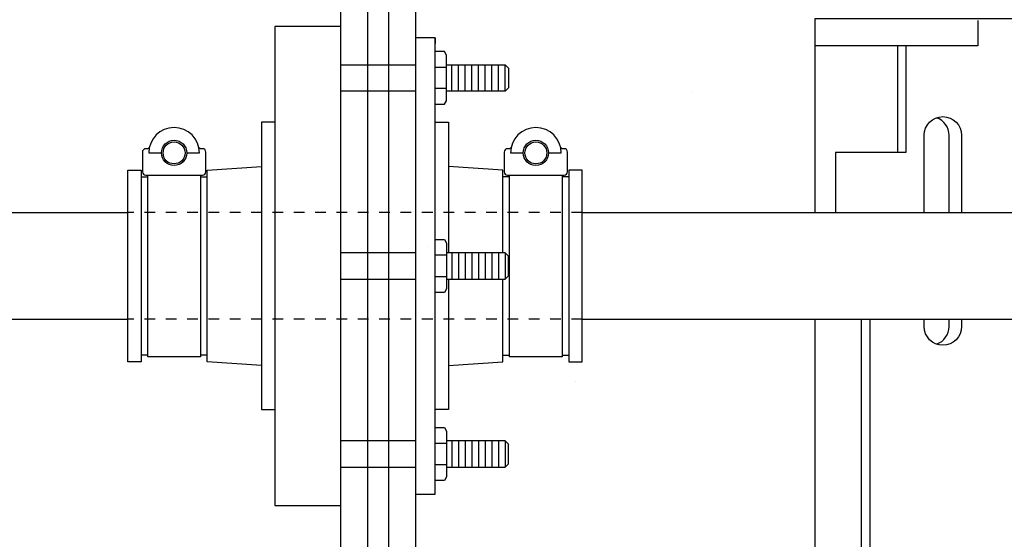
# Model space of a CAD drawing. Extents: x -169 to 7270, y -140 to 2984.
# Tile 250 of 256: x 1500 to 1509, y 932 to 937. Entities that reach past the tile are written whole.
import ezdxf

# ---------------------------------------------------------------- set-up
doc = ezdxf.new("R2010")
doc.units = 0
doc.header["$MEASUREMENT"] = 0
doc.header["$PDSIZE"] = 1
doc.linetypes.add('HIDDEN5', pattern=[0.05, 0.025, -0.025])
doc.layers.get('DEFPOINTS').update_dxf_attribs({"linetype": 'CONTINUOUS'})
for name, color, linetype in [('BOOT-CONDUIT', 1, 'CONTINUOUS'), ('CONDUIT', 2, 'CONTINUOUS'), ('DIM', 3, 'CONTINUOUS'), ('FRP-SUMP', 2, 'CONTINUOUS'), ('PEAGRAVEL-HATCH', 3, 'CONTINUOUS'), ('PROBE', 2, 'CONTINUOUS')]:
    doc.layers.add(name, color=color, linetype=linetype)
doc.styles.add('SIMPLEX', font='simplex')
doc.dimstyles.new('DIM64', dxfattribs={"dimscale": 64, "dimtxt": 0.09375, "dimasz": 0.09375, "dimexe": 0.0625, "dimexo": 0.0625, "dimgap": 0.046875, "dimtad": 1, "dimdec": 4, "dimzin": 3, "dimdsep": 46, "dimlunit": 4, "dimtxsty": 'SIMPLEX', "dimcen": 0, "dimclrd": 256, "dimclre": 256, "dimclrt": 256, "dimadec": 0, "dimazin": 0, "dimtfac": 1, "dimtdec": 4, "dimtmove": 0, "dimatfit": 3, "dimfxl": 1, "dimfrac": 2, "dimtolj": 1, "dimtzin": 0, "dimarcsym": 0})

# ---------------------------------------------------------------- blocks, each defined once
blk = doc.blocks.new('*D113')
at = {"layer": 'DEFPOINTS', "color": 0, "transparency": 16777216}
for p in [(1368.5472, 978.296), (2031.7725, 978.0147), (1368.5472, 700.5233)]:
    blk.add_point(p, dxfattribs=at)
at = {"layer": 'DIM', "lineweight": -2, "transparency": 16777216}
for p, q in [((1368.5472, 974.296), (1368.5472, 696.5233)), ((2031.7725, 974.0147), (2031.7725, 696.5233)), ((2025.7725, 700.5233), (1374.5472, 700.5233))]:
    blk.add_line(p, q, dxfattribs=at)
at = {"layer": 'DIM', "transparency": 16777216}
for points in [[(1374.5472, 701.5233), (1374.5472, 699.5233), (1368.5472, 700.5233)], [(2025.7725, 701.5233), (2025.7725, 699.5233), (2031.7725, 700.5233)]]:
    blk.add_solid(points, dxfattribs=at)
at = {"layer": 'DIM', "transparency": 16777216, "insert": (1700.1599, 708.0947), "char_height": 6, "attachment_point": 5, "style": 'SIMPLEX'}
blk.add_mtext('\\A1;55\'-3 1/4" (F.V. TANK SLAB)', dxfattribs=at)

msp = doc.modelspace()

# ---------------------------------------------------------------- hatches: boundary and pattern name
at = {"layer": 'PEAGRAVEL-HATCH'}
h = msp.add_hatch(dxfattribs=at)
h.set_pattern_fill('AR-SAND', color=256, scale=7.5, style=0)
h.set_pattern_definition([(37.5, (1467.84, 921.773), (-0.4725, 14.4512), [0, -11.4, 0, -12.75, 0, -12.1875]), (7.5, (1467.84, 921.773), (13.2733, 21.166), [0, -6.15, 0, -10.275, 0, -3.9375]), (327.5, (1458.615, 921.773), (23.356, 0.0424), [0, -3.75, 0, -13.5, 0, -17.625]), (317.5, (1458.615, 921.773), (22.546, 6.5826), [0, -1.875, 0, -8.85, 0, -10.125])])
h.paths.add_polyline_path([(1530.75293, 945.77096), (1456.54912, 946.07721), (1467.83952, 921.77328), (1530.75293, 921.77328)])
h = msp.add_hatch(dxfattribs=at)
h.set_pattern_fill('AR-SAND', color=256, scale=7.5, style=0)
h.set_pattern_definition([(37.5, (1486.785, 921.773), (-0.4725, 14.451), [0, -11.4, 0, -12.75, 0, -12.1875]), (7.5, (1486.785, 921.773), (13.273, 21.166), [0, -6.15, 0, -10.275, 0, -3.9375]), (327.5, (1477.56, 921.773), (23.356, 0.0424), [0, -3.75, 0, -13.5, 0, -17.625]), (317.5, (1477.56, 921.773), (22.546, 6.583), [0, -1.875, 0, -8.85, 0, -10.125])])
edge = h.paths.add_edge_path()
edge.add_arc((1502.92183, 942.27096), 0.25, 270, 360)
edge.add_line((1503.17183, 942.27096), (1503.17183, 943.80737))
edge.add_line((1503.17183, 943.80737), (1503.03838, 943.80737))
edge.add_arc((1503.03838, 944.05737), 0.25, 180, 270, ccw=False)
edge.add_line((1502.78838, 944.05737), (1502.78838, 944.45572))
edge.add_line((1502.78838, 944.45572), (1502.05184, 945.77096))
edge.add_line((1502.05184, 945.77096), (1486.78523, 945.77096))
edge.add_line((1486.78523, 945.77096), (1486.78523, 921.77328))
edge.add_line((1486.78523, 921.77328), (1503.17183, 921.77328))
edge.add_line((1503.17183, 921.77328), (1503.17183, 922.77328))
edge.add_arc((1502.92183, 922.77328), 0.25, 0, 90)
edge.add_line((1502.92183, 923.02328), (1502.92183, 926.03839))
edge.add_line((1502.92183, 926.03839), (1502.42911, 926.03839))
edge.add_line((1502.42911, 926.03839), (1502.42911, 927.27589))
edge.add_line((1502.42911, 927.27589), (1501.40808, 927.27589))
edge.add_line((1501.40808, 927.27589), (1501.40808, 927.33776))
edge.add_line((1501.40808, 927.33776), (1501.3462, 927.33776))
edge.add_line((1501.3462, 927.33776), (1501.3462, 927.31796))
edge.add_line((1501.3462, 927.31796), (1500.8512, 927.31796))
edge.add_line((1500.8512, 927.31796), (1500.78933, 927.33776))
edge.add_line((1500.78933, 927.33776), (1500.78933, 927.27589))
edge.add_line((1500.78933, 927.27589), (1500.66558, 927.27589))
edge.add_line((1500.66558, 927.27589), (1500.66558, 927.33776))
edge.add_line((1500.66558, 927.33776), (1500.6037, 927.33776))
edge.add_line((1500.6037, 927.33776), (1500.6037, 927.31796))
edge.add_line((1500.6037, 927.31796), (1500.1087, 927.31796))
edge.add_line((1500.1087, 927.31796), (1500.04683, 927.33776))
edge.add_line((1500.04683, 927.33776), (1500.04683, 927.27589))
edge.add_line((1500.04683, 927.27589), (1499.92308, 927.27589))
edge.add_line((1499.92308, 927.27589), (1499.92308, 927.5962))
edge.add_line((1499.92308, 927.5962), (1489.50548, 927.5962))
edge.add_ellipse((1489.53546, 928.1912), major_axis=(0, -0.595), ratio=0.4792007, start_angle=180, end_angle=360, ccw=False)
edge.add_ellipse((1489.53546, 929.3812), major_axis=(0, -0.595), ratio=0.4792007, start_angle=-180, end_angle=0, ccw=False)
edge.add_line((1489.53546, 929.9762), (1499.92308, 929.9762))
edge.add_line((1499.92308, 929.9762), (1499.92308, 930.29651))
edge.add_line((1499.92308, 930.29651), (1500.0592, 930.29651))
edge.add_line((1500.0592, 930.29651), (1500.0592, 930.47011))
edge.add_arc((1500.09074, 930.4704), 0.03154, 90.524935, 180.524935, ccw=False)
edge.add_line((1500.09045, 930.50193), (1500.10907, 930.50193))
edge.add_arc((1500.10907, 930.51756), 0.01563, 269.998281, 347.402966)
edge.add_arc((1500.3562, 930.46233), 0.2376, 12.596713, 167.403307, ccw=False)
edge.add_arc((1500.60371, 930.51399), 0.01563, 179.401642, 294.702336)
edge.add_arc((1500.62166, 930.4704), 0.03154, 0.524935, 111.239353, ccw=False)
edge.add_line((1500.6532, 930.47068), (1500.6532, 930.29651))
edge.add_line((1500.6532, 930.29651), (1500.8017, 930.29651))
edge.add_line((1500.8017, 930.29651), (1500.8017, 930.47011))
edge.add_arc((1500.83324, 930.4704), 0.03154, 90.524935, 180.524935, ccw=False)
edge.add_line((1500.83295, 930.50193), (1500.85157, 930.50193))
edge.add_arc((1500.85157, 930.51756), 0.01563, 269.998281, 347.402966)
edge.add_arc((1501.0987, 930.46233), 0.2376, 12.596713, 167.403307, ccw=False)
edge.add_arc((1501.34621, 930.51399), 0.01562, 179.401642, 294.702336)
edge.add_arc((1501.36416, 930.4704), 0.03154, 0.524935, 111.239353, ccw=False)
edge.add_line((1501.3957, 930.47068), (1501.3957, 930.29651))
edge.add_line((1501.3957, 930.29651), (1502.42911, 930.29651))
edge.add_line((1502.42911, 930.29651), (1502.42911, 931.53401))
edge.add_line((1502.42911, 931.53401), (1502.92183, 931.53401))
edge.add_line((1502.92183, 931.53401), (1502.92183, 932.52282))
edge.add_line((1502.92183, 932.52282), (1502.30308, 932.52282))
edge.add_line((1502.30308, 932.52282), (1502.30308, 933.42001))
edge.add_line((1502.30308, 933.42001), (1502.17933, 933.42001))
edge.add_line((1502.17933, 933.42001), (1502.17933, 933.8329))
edge.add_line((1502.17933, 933.8329), (1501.66869, 933.8686))
edge.add_line((1501.66869, 933.8686), (1501.66869, 933.93048))
edge.add_line((1501.66869, 933.93048), (1501.60681, 933.93048))
edge.add_line((1501.60681, 933.93048), (1501.60681, 933.91464))
edge.add_line((1501.60681, 933.91464), (1501.11181, 933.91464))
edge.add_line((1501.11181, 933.91464), (1501.04994, 933.93048))
edge.add_line((1501.04994, 933.93048), (1501.04994, 933.8686))
edge.add_line((1501.04994, 933.8686), (1500.92619, 933.8686))
edge.add_line((1500.92619, 933.8686), (1500.92619, 934.26579))
edge.add_line((1500.92619, 934.26579), (1489.51597, 934.26579))
edge.add_ellipse((1489.53546, 934.51579), major_axis=(0, -0.25), ratio=0.4792007, start_angle=180, end_angle=360, ccw=False)
edge.add_ellipse((1489.53546, 935.01579), major_axis=(0, 0.25), ratio=0.4792007, start_angle=0, end_angle=180)
edge.add_ellipse((1489.53546, 935.01579), major_axis=(0, 0.25), ratio=0.4792007, start_angle=180, end_angle=360)
edge.add_line((1489.55496, 935.26579), (1500.92619, 935.26579))
edge.add_line((1500.92619, 935.26579), (1500.92619, 935.66298))
edge.add_line((1500.92619, 935.66298), (1501.06231, 935.66298))
edge.add_line((1501.06231, 935.66298), (1501.06231, 935.83262))
edge.add_arc((1501.09385, 935.8329), 0.03154, 90.525794, 180.525794, ccw=False)
edge.add_line((1501.09356, 935.86444), (1501.1128, 935.86444))
edge.add_arc((1501.1128, 935.87929), 0.01485, 270, 347.544043)
edge.add_arc((1501.35931, 935.82484), 0.2376, 12.455772, 167.544151, ccw=False)
edge.add_arc((1501.60615, 935.87536), 0.01485, 177.174659, 296.785729)
edge.add_arc((1501.62477, 935.8329), 0.03154, 0.525422, 112.222818, ccw=False)
edge.add_line((1501.65631, 935.83319), (1501.65631, 935.66211))
edge.add_line((1501.65631, 935.66211), (1502.17933, 935.69869))
edge.add_line((1502.17933, 935.69869), (1502.17933, 936.11157))
edge.add_line((1502.17933, 936.11157), (1502.30308, 936.11157))
edge.add_line((1502.30308, 936.11157), (1502.30308, 937.00876))
edge.add_line((1502.30308, 937.00876), (1502.92183, 937.00876))
edge.add_line((1502.92183, 937.00876), (1502.92183, 942.02096))

# ---------------------------------------------------------------- linework, layer by layer
at = {"layer": 'BOOT-CONDUIT', "color": 7}
for p, q in [((1502.90777, 936.65122), (1503.60777, 936.65122)), ((1503.79073, 936.62686), (1503.89666, 936.62686)), ((1503.94571, 936.40362), (1503.94571, 936.65112)), ((1504.00821, 936.40362), (1504.00821, 936.65112)), ((1504.07071, 936.40362), (1504.07071, 936.65112)), ((1504.13321, 936.40362), (1504.13321, 936.65112)), ((1504.19571, 936.40362), (1504.19571, 936.65112)), ((1504.25821, 936.40362), (1504.25821, 936.65112)), ((1504.32071, 936.40362), (1504.32071, 936.65112)), ((1504.38321, 936.40362), (1504.38321, 936.65112)), ((1504.44571, 936.40362), (1504.44571, 936.65112)), ((1503.60777, 936.40372), (1502.90777, 936.40372)), ((1503.89666, 936.42787), (1503.79073, 936.42787)), ((1503.60777, 934.88944), (1502.90777, 934.88944)), ((1503.94571, 934.88954), (1503.94571, 934.64204)), ((1504.00821, 934.88954), (1504.00821, 934.64204)), ((1504.07071, 934.88954), (1504.07071, 934.64204)), ((1504.13321, 934.88954), (1504.13321, 934.64204)), ((1504.19571, 934.88954), (1504.19571, 934.64204)), ((1504.25821, 934.88954), (1504.25821, 934.64204)), ((1504.32071, 934.88954), (1504.32071, 934.64204)), ((1504.38321, 934.88954), (1504.38321, 934.64204)), ((1504.44571, 934.88954), (1504.44571, 934.64204)), ((1503.89666, 934.86529), (1503.79073, 934.86529)), ((1502.90777, 934.64194), (1503.60777, 934.64194)), ((1503.79073, 934.6663), (1503.89666, 934.6663)), ((1503.60777, 933.12786), (1502.90777, 933.12786)), ((1503.94571, 933.12797), (1503.94571, 932.88047)), ((1504.00821, 933.12797), (1504.00821, 932.88047)), ((1504.07071, 933.12797), (1504.07071, 932.88047)), ((1504.13321, 933.12797), (1504.13321, 932.88047)), ((1504.19571, 933.12797), (1504.19571, 932.88047)), ((1504.25821, 933.12797), (1504.25821, 932.88047)), ((1504.32071, 933.12797), (1504.32071, 932.88047)), ((1504.38321, 933.12797), (1504.38321, 932.88047)), ((1504.44571, 933.12797), (1504.44571, 932.88047)), ((1503.89666, 933.10371), (1503.79073, 933.10371)), ((1502.90777, 932.88036), (1503.60777, 932.88036)), ((1503.79073, 932.90472), (1503.89666, 932.90472))]:
    msp.add_line(p, q, dxfattribs=at)
at = {"layer": 'BOOT-CONDUIT', "linetype": 'Continuous'}
for p, q in [((1501.03588, 935.6011), (1501.09776, 935.6011)), ((1501.59276, 935.6011), (1501.65463, 935.6011)), ((1504.48699, 935.6011), (1504.42512, 935.6011)), ((1505.04387, 935.6011), (1504.98199, 935.6011)), ((1501.09776, 933.93048), (1501.03588, 933.93048)), ((1501.65463, 933.93048), (1501.59276, 933.93048)), ((1504.42512, 933.93048), (1504.48699, 933.93048)), ((1504.98199, 933.93048), (1505.04387, 933.93048))]:
    msp.add_line(p, q, dxfattribs=at)
for points in [[(1502.90777, 932.52282), (1502.90777, 937.00876), (1502.28902, 937.00876), (1502.28902, 932.52282)], [(1500.91213, 933.8686), (1500.91213, 935.66298), (1501.03588, 935.66298), (1501.03588, 935.6011), (1501.03588, 933.93048), (1501.03588, 933.8686)], [(1505.04387, 933.8686), (1505.16762, 933.8686), (1505.16762, 935.66298), (1505.04387, 935.66298), (1505.04387, 935.6011), (1505.04387, 933.93048)]]:
    msp.add_lwpolyline(points, close=True, dxfattribs=at)
at = {"layer": 'BOOT-CONDUIT'}
msp.add_lwpolyline([(1503.79073, 936.90432), (1503.60777, 936.90432), (1503.60777, 932.62752), (1503.79073, 932.62752), (1503.79073, 936.90432), (1503.79073, 936.84888)], dxfattribs=at)
at = {"layer": 'BOOT-CONDUIT', "color": 7}
for points in [[(1503.79073, 936.27988), (1503.87751, 936.27988), (1503.89666, 936.31303), (1503.89666, 936.7417), (1503.87751, 936.77486), (1503.79073, 936.77486)], [(1503.89666, 936.65112), (1504.44571, 936.65112), (1504.47665, 936.62018), (1504.47665, 936.43456), (1504.47393, 936.43184), (1504.44571, 936.40362), (1503.89666, 936.40362)], [(1501.59276, 935.61694), (1501.59276, 933.91464), (1501.09776, 933.91464), (1501.09776, 935.61694)], [(1504.98199, 935.61694), (1504.98199, 933.91464), (1504.48699, 933.91464), (1504.48699, 935.61694)], [(1503.79073, 935.01328), (1503.87751, 935.01328), (1503.89666, 934.98013), (1503.89666, 934.55146), (1503.87751, 934.5183), (1503.79073, 934.5183)], [(1503.89666, 934.64204), (1504.44571, 934.64204), (1504.47665, 934.67298), (1504.47665, 934.8586), (1504.47393, 934.86132), (1504.44571, 934.88954), (1503.89666, 934.88954)], [(1503.79073, 933.25171), (1503.87751, 933.25171), (1503.89666, 933.21855), (1503.89666, 932.78988), (1503.87751, 932.75672), (1503.79073, 932.75672)], [(1503.89666, 932.88047), (1504.44571, 932.88047), (1504.47665, 932.9114), (1504.47665, 933.09703), (1504.47393, 933.09975), (1504.44571, 933.12797), (1503.89666, 933.12797)]]:
    msp.add_lwpolyline(points, dxfattribs=at)
at = {"layer": 'BOOT-CONDUIT', "linetype": 'Continuous'}
for points in [[(1502.28902, 936.11157), (1502.16527, 936.11157), (1502.16527, 933.42001), (1502.28902, 933.42001)], [(1503.79073, 936.11157), (1503.91448, 936.11157), (1503.91448, 934.88954)], [(1502.16527, 933.8329), (1501.65463, 933.8686), (1501.65463, 935.6011), (1501.65463, 935.66298), (1502.16527, 935.69869)], [(1504.42512, 934.88954), (1504.42512, 935.6011), (1504.42512, 935.66298), (1503.91448, 935.69869)], [(1503.91448, 934.64204), (1503.91448, 933.42001), (1503.79073, 933.42001)], [(1503.91448, 933.8329), (1504.42512, 933.8686), (1504.42512, 934.64204)]]:
    msp.add_lwpolyline(points, dxfattribs=at)
at = {"layer": 'BOOT-CONDUIT', "color": 7}
for points in [[(1501.46406, 935.82484), (1501.58286, 935.82484, 1), (1501.10766, 935.82484), (1501.22646, 935.82484)], [(1504.85329, 935.82484), (1504.97209, 935.82484, 1), (1504.49689, 935.82484), (1504.61569, 935.82484)], [(1501.11325, 935.87609, -0.3518718), (1501.09875, 935.86444), (1501.07951, 935.86444, 0.4142136), (1501.04826, 935.83262), (1501.04826, 935.64819, 0.4142136), (1501.08009, 935.61694), (1501.61101, 935.61694, 0.4142134), (1501.64226, 935.64877), (1501.64226, 935.83319, 0.4142137), (1501.61043, 935.86444), (1501.59177, 935.86444, -0.351882), (1501.57727, 935.87609)], [(1504.50249, 935.87609, -0.3518718), (1504.48799, 935.86444), (1504.46874, 935.86444, 0.4142136), (1504.43749, 935.83262), (1504.43749, 935.64819, 0.4142136), (1504.46932, 935.61694), (1505.00024, 935.61694, 0.4142134), (1505.03149, 935.64877), (1505.03149, 935.83319, 0.4142137), (1504.99967, 935.86444), (1504.981, 935.86444, -0.351882), (1504.9665, 935.87609)]]:
    msp.add_lwpolyline(points, format="xyb", dxfattribs=at)
for centre in [(1501.34526, 935.82484), (1504.73449, 935.82484)]:
    msp.add_circle(centre, 0.1188, dxfattribs=at)
at = {"layer": 'BOOT-CONDUIT', "color": 8}
for centre in [(1501.34526, 935.82484), (1504.73449, 935.82484)]:
    msp.add_circle(centre, 0.10296, dxfattribs=at)
at = {"layer": 'CONDUIT'}
for p, q in [((1489.52141, 935.26579), (1500.91213, 935.26579)), ((1505.16762, 935.26579), (1510.86957, 935.26579)), ((1489.52141, 934.26579), (1500.91213, 934.26579)), ((1505.16762, 934.26579), (1510.86957, 934.26579))]:
    msp.add_line(p, q, dxfattribs=at)
at = {"layer": 'CONDUIT', "color": 7, "linetype": 'HIDDEN5'}
for p, q in [((1505.16762, 935.26579), (1500.91213, 935.26579)), ((1505.16762, 934.26579), (1500.91213, 934.26579))]:
    msp.add_line(p, q, dxfattribs=at)
at = {"layer": 'FRP-SUMP'}
msp.add_lwpolyline([(1503.60777, 920.02324), (1503.60777, 922.77324, 0.2216709), (1503.35777, 923.30944), (1503.35777, 941.73473, 0.2216709), (1503.60777, 942.27093), (1503.60777, 944.02093), (1503.85777, 944.02093), (1504.00777, 944.02093), (1504.00777, 944.52093), (1504.75777, 945.77093), (1504.99431, 945.77093), (1504.25777, 944.45569), (1504.25777, 944.05734, -0.4142136), (1504.00777, 943.80734), (1503.85777, 943.80734), (1503.85777, 942.27093, -0.1877632), (1503.60777, 941.62866), (1503.60777, 923.41551, -0.1877632), (1503.85777, 922.77324), (1503.85777, 920.02324), (1503.60777, 920.02324)], format="xyb", close=True, dxfattribs=at)
msp.add_lwpolyline([(1503.15777, 941.83791), (1503.15777, 923.20626, -0.2679492), (1503.40777, 922.77324), (1503.40777, 920.02324), (1503.15777, 920.02324), (1503.15777, 922.77324, 0.4142136), (1502.90777, 923.02324), (1502.90777, 942.02093)], format="xyb", dxfattribs=at)
at = {"layer": 'PROBE'}
msp.add_line((1508.12266, 936.82814), (1508.12266, 935.8294), dxfattribs=at)
at = {"layer": 'PROBE', "color": 7}
for p, q in [((1508.60481, 935.26579), (1508.60481, 935.9895)), ((1508.60481, 934.19816), (1508.60481, 934.26579))]:
    msp.add_line(p, q, dxfattribs=at)
at = {"layer": 'PROBE'}
for points in [[(1509.36853, 935.26579), (1509.36853, 937.07943), (1509.36853, 937.07943), (1507.34702, 937.07943), (1507.34702, 937.07943), (1507.34702, 935.26579)], [(1508.87587, 937.06623), (1508.87587, 936.82814), (1507.34702, 936.82814)], [(1508.20188, 936.82814), (1508.20188, 935.8294), (1507.54171, 935.8294), (1507.54171, 935.26579)], [(1507.34702, 934.26579), (1507.34702, 929.76091)]]:
    msp.add_lwpolyline(points, dxfattribs=at)
at = {"layer": 'PROBE', "color": 7}
for points in [[(1508.37232, 935.26579), (1508.37232, 935.9895, -1), (1508.72252, 935.9895), (1508.72252, 935.26579)], [(1508.72252, 934.26579), (1508.72252, 934.19816, -1), (1508.37232, 934.19816), (1508.37232, 934.26579)], [(1508.72252, 934.26579), (1508.72252, 934.19816, -1), (1508.37232, 934.19816), (1508.37232, 934.26579)], [(1508.48857, 934.03325, 0.3170216), (1508.60481, 934.19816), (1508.60481, 934.26579)]]:
    msp.add_lwpolyline(points, format="xyb", dxfattribs=at)
msp.add_lwpolyline([(1507.86291, 934.26579), (1507.86291, 931.68453), (1507.78404, 931.68453), (1507.78404, 934.26579)], dxfattribs=at)
msp.add_arc((1508.42971, 935.9895), 0.1751, 0, 70.358966, dxfattribs=at)

# ---------------------------------------------------------------- dimensions: what is measured, and where the dimension line sits
at = {"layer": 'DIM'}
dim = msp.add_linear_dim(base=(1368.54722, 700.52328), p1=(2031.77254, 978.01471), p2=(1368.54722, 978.29596), angle=180, text='<> (F.V. TANK SLAB)', dimstyle='DIM64', dxfattribs=at)
dim.commit()
dim.dimension.update_dxf_attribs({"geometry": '*D113', "text_midpoint": (1700.15988, 708.09471)})

doc.saveas('drawing.dxf')
